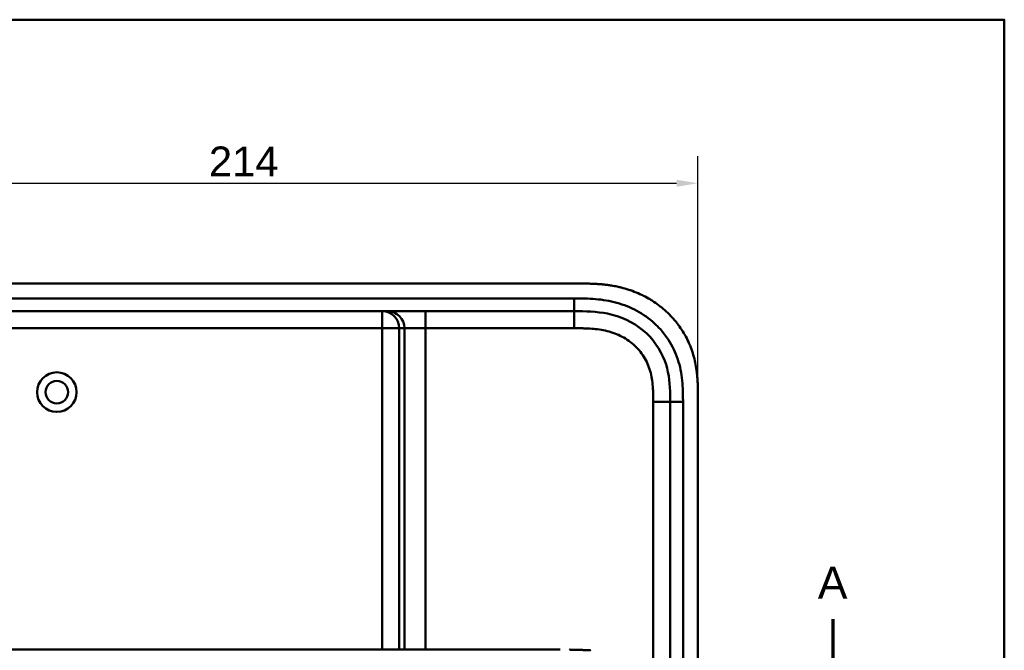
# Model space of a CAD drawing. Header units: millimetres. Extents: x 20 to 833, y 20 to 574.
# Tile 13 of 13: x 589 to 820, y 426 to 574. Entities that reach past the tile are written whole.
import ezdxf

# ---------------------------------------------------------------- set-up
doc = ezdxf.new("R2010")
doc.units = ezdxf.units.MM
doc.header["$LTSCALE"] = 2
for name, color, linetype, lineweight in [('Bemaßungen(DIN)', 7, 'Continuous', 25), ('Schnittansichtslinien(DIN)', 7, 'Continuous', 70), ('Sichtbare Kanten(DIN)', 7, 'Continuous', 50), ('Sichtbare tangentiale Kanten(DIN)', 7, 'Continuous', 50), ('Skizziergeometrie(DIN)', 7, 'Continuous', 50)]:
    doc.layers.add(name, color=color, linetype=linetype, lineweight=lineweight)
doc.styles.add('Aktuell-DINGroßer Text', font='arial.ttf')
doc.styles.add('STANDARD-DIN~0', font='arial.ttf')
doc.dimstyles.new('CAD-LAN', dxfattribs={"dimscale": 2, "dimtxt": 3.5, "dimasz": 2.5, "dimexe": 3.175, "dimexo": 0, "dimgap": 0.8, "dimtad": 1, "dimrnd": 1e-08, "dimtxsty": 'STANDARD-DIN~0', "dimcen": 0.09, "dimdle": 10, "dimclrd": 250, "dimclre": 250, "dimclrt": 250, "dimadec": 0, "dimazin": 2, "dimtfac": 1, "dimtmove": 0, "dimatfit": 3, "dimfxl": 1, "dimtolj": 1, "dimtzin": 0, "dimlwd": 25, "dimlwe": 25, "dimarcsym": 0})

# ---------------------------------------------------------------- blocks, each defined once
blk = doc.blocks.new('Ränder Standardrahmen')
at = {"layer": 'Skizziergeometrie(DIN)', "flags": 128}
blk.add_lwpolyline([(10, 10), (10, 287), (410, 287), (410, 10), (10, 10)], dxfattribs=at)
blk = doc.blocks.new('*D24')
at = {"layer": 'Bemaßungen(DIN)', "color": 250, "linetype": 'Continuous', "lineweight": 25, "true_color": 0x3f3f3f, "transparency": 16777216}
for p, q in [((534.07, 485.22), (534.07, 541.92)), ((748.07, 485.22), (748.07, 541.92)), ((539.07, 535.57), (743.07, 535.57))]:
    blk.add_line(p, q, dxfattribs=at)
at = {"layer": 'Bemaßungen(DIN)', "color": 250, "linetype": 'Continuous', "true_color": 0x3f3f3f, "transparency": 16777216}
for points in [[(539.07, 536.4), (539.07, 534.74), (534.07, 535.57)], [(743.07, 536.4), (743.07, 534.74), (748.07, 535.57)]]:
    blk.add_solid(points, dxfattribs=at)
at = {"layer": 'Defpoints', "color": 0, "linetype": 'Continuous', "transparency": 16777216}
for p in [(748.07, 535.57), (534.07, 485.22), (748.07, 485.22)]:
    blk.add_point(p, dxfattribs=at)
at = {"layer": 'Bemaßungen(DIN)', "color": 250, "linetype": 'Continuous', "lineweight": 25, "true_color": 0x3f3f3f, "transparency": 16777216, "insert": (633.29, 544.2), "char_height": 7, "attachment_point": 1, "style": 'STANDARD-DIN~0'}
blk.add_mtext('\\A1;214', dxfattribs=at)
blk = doc.blocks.new('2DTransSchnitt0')
at = {"layer": 'Schnittansichtslinien(DIN)', "linetype": 'Continuous'}
blk.add_line((389.87, 216.59), (389.87, 210.5), dxfattribs=at)
at = {"layer": 'Schnittansichtslinien(DIN)', "insert": (388.11, 219), "char_height": 3.73, "attachment_point": 7, "style": 'Aktuell-DINGroßer Text'}
blk.add_mtext('A', dxfattribs=at)

msp = doc.modelspace()

# ---------------------------------------------------------------- linework, layer by layer
at = {"layer": 'Sichtbare Kanten(DIN)'}
for p, q in [((720.033, 512.001), (561.551, 512.001)), ((574.11, 505.501), (719.034, 505.501)), ((741.572, 484.217), (741.572, 294.786)), ((748.072, 293.786), (748.072, 485.217)), ((715.709, 426.005), (588.857, 426.005))]:
    msp.add_line(p, q, dxfattribs=at)
for radius in [4.65, 2.65]:
    msp.add_circle((597.572, 486.501), radius, dxfattribs=at)
for points, degree, knots in [([(748.072, 485.217), (748.072, 485.515), (748.072, 486.114), (748.066, 486.868), (748.054, 487.624), (748.036, 488.233), (748.002, 488.996), (747.964, 489.607), (747.889, 490.526), (747.787, 491.446), (747.576, 492.824), (747.321, 494.041), (746.914, 495.544), (746.514, 496.727), (745.922, 498.171), (745.376, 499.295), (744.606, 500.654), (743.921, 501.699), (742.987, 502.948), (742.179, 503.9), (741.098, 505.023), (740.181, 505.867), (738.973, 506.851), (737.962, 507.579), (736.647, 508.412), (735.558, 509.015), (734.156, 509.688), (733.006, 510.162), (731.539, 510.671), (730.346, 511.012), (728.989, 511.325), (728.078, 511.495), (727.163, 511.636), (726.552, 511.716), (725.789, 511.799), (725.178, 511.853), (724.415, 511.908), (723.806, 511.94), (722.893, 511.976), (721.682, 512.001), (720.631, 512.002), (720.033, 512.001)], 3, [0.00000945, 0.00000945, 0.00000945, 0.00000945, 0.02084254, 0.04167563, 0.05209218, 0.07292527, 0.08334182, 0.10417491, 0.11459146, 0.14584109, 0.16667419, 0.20834037, 0.22917346, 0.27083965, 0.29167274, 0.33333892, 0.35417201, 0.3958382, 0.41667129, 0.45833747, 0.47917057, 0.52083675, 0.54166984, 0.58333603, 0.60416912, 0.6458353, 0.66666839, 0.70833458, 0.72916767, 0.77083385, 0.79166695, 0.82291658, 0.83333313, 0.85416622, 0.86458277, 0.88541586, 0.89583241, 0.9166655, 0.92708204, 0.95833168, 0.99999787, 0.99999787, 0.99999787, 0.99999787]), ([(719.034, 505.501), (721.665, 505.501), (724.308, 505.451), (726.83, 504.932), (729.9, 504.3), (732.824, 502.98), (735.206, 501.001), (737.515, 499.082), (739.274, 496.573), (740.291, 493.844), (741.142, 491.562), (741.472, 489.127), (741.547, 486.665), (741.571, 485.849), (741.572, 485.031), (741.572, 484.217)], 3, [-3.5878944, -3.5878944, -3.5878944, -3.5878944, -2.8265881, -2.8265881, -2.8265881, -1.8995162, -1.8995162, -1.8995162, -1.000631, -1.000631, -1.000631, -0.2492213, -0.2492213, -0.2492213, 0, 0, 0, 0]), ([(562.23, 426.005), (562.615, 426.005), (562.982, 426.005), (563.786, 426.005), (564.206, 426.005), (565.471, 426.005), (566.359, 426.005), (569.232, 426.005), (571.313, 426.005), (576.46, 426.005), (579.569, 426.005), (584.73, 426.005), (586.794, 426.005), (588.857, 426.005)], 3, [0, 0, 0, 0, 0.1534173, 0.1534173, 0.3047718, 0.3047718, 0.5966116, 0.5966116, 1.2249955, 1.2249955, 2.1545342, 2.1545342, 2.7736042, 2.7736042, 2.7736042, 2.7736042]), ([(717.94, 425.994), (717.94, 425.994), (717.94, 425.994), (717.94, 425.994), (717.94, 425.994), (717.941, 425.994), (717.941, 425.994), (717.941, 425.994), (717.942, 425.994), (717.947, 425.994), (717.953, 425.994), (717.965, 425.994), (717.971, 425.994), (717.996, 425.994), (718.015, 425.994), (718.13, 425.992), (718.227, 425.99), (718.357, 425.988), (718.389, 425.988), (718.432, 425.987), (718.443, 425.987), (718.458, 425.987), (718.461, 425.987), (718.466, 425.987), (718.467, 425.987), (718.469, 425.987), (718.469, 425.987), (718.47, 425.987), (718.47, 425.987), (718.47, 425.987), (718.47, 425.987), (718.47, 425.987)], 3, [0, 0, 0, 0, 0.000010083, 0.000010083, 0.000030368, 0.000030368, 0.000084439, 0.000084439, 0.00022861, 0.00022861, 0.001766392, 0.001766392, 0.003816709, 0.003816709, 0.009284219, 0.009284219, 0.038444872, 0.038444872, 0.048164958, 0.048164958, 0.051405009, 0.051405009, 0.052485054, 0.052485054, 0.052845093, 0.052845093, 0.052965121, 0.052965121, 0.053005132, 0.053005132, 0.053043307, 0.053043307, 0.053043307, 0.053043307]), ([(722.838, 425.838), (722.838, 425.838), (722.819, 425.839), (722.629, 425.848), (722.263, 425.864), (721.708, 425.89), (720.953, 425.918), (720.147, 425.947), (719.473, 425.965), (718.981, 425.977), (718.666, 425.983), (718.524, 425.986), (718.47, 425.987)], 5, [0, 0, 0, 0, 0, 0, 0.00002286, 0.00969157, 0.09825636, 0.18682115, 0.27538594, 0.36395073, 0.40823312, 0.43566831, 0.43566831, 0.43566831, 0.43566831, 0.43566831, 0.43566831])]:
    msp.add_open_spline(points, degree=degree, knots=knots, dxfattribs=at)
at = {"layer": 'Sichtbare tangentiale Kanten(DIN)'}
for p, q in [((719.034, 505.501), (719.034, 508.501)), ((673.974, 505.501), (673.974, 501.501)), ((684.146, 505.501), (684.146, 501.501)), ((719.035, 501.501), (719.035, 505.501)), ((673.974, 501.501), (574.09, 501.501)), ((673.974, 426.005), (673.974, 501.501)), ((677.959, 501.501), (673.974, 501.501)), ((679.165, 501.501), (677.959, 501.501)), ((677.959, 501.501), (677.959, 426.005)), ((679.165, 426.005), (679.165, 501.501)), ((684.146, 501.501), (679.165, 501.501)), ((684.146, 501.501), (684.146, 426.005)), ((719.035, 501.501), (684.146, 501.501)), ((737.572, 294.786), (737.572, 484.217)), ((737.572, 484.217), (741.572, 484.217)), ((741.572, 484.217), (744.572, 484.217))]:
    msp.add_line(p, q, dxfattribs=at)
for points in [[(719.034, 508.501), (670.726, 508.501), (622.418, 508.501), (574.11, 508.501)], [(677.959, 501.501), (677.959, 503.71), (676.175, 505.501), (673.974, 505.501)], [(675.18, 505.501), (677.381, 505.501), (679.165, 503.71), (679.165, 501.501)], [(744.572, 294.786), (744.572, 357.929), (744.572, 421.073), (744.572, 484.217)]]:
    msp.add_open_spline(points, degree=3, dxfattribs=at)
for points, knots in [([(739.26, 501.251), (738.82, 501.742), (738.355, 502.211), (737.876, 502.651), (736.63, 503.794), (735.216, 504.797), (733.73, 505.603), (732.256, 506.402), (730.66, 507.036), (729.027, 507.488), (729.021, 507.49), (729.015, 507.491), (729.008, 507.493), (728.198, 507.716), (727.377, 507.896), (726.55, 508.036), (726.542, 508.038), (726.534, 508.039), (726.526, 508.041), (725.703, 508.18), (724.875, 508.281), (724.054, 508.351), (724.039, 508.352), (724.024, 508.353), (724.009, 508.354), (723.202, 508.422), (722.405, 508.46), (721.538, 508.481), (721.523, 508.481), (721.509, 508.481), (721.495, 508.482), (720.647, 508.501), (719.841, 508.501), (719.034, 508.501)], [62.3330097, 62.3330097, 62.3330097, 62.3330097, 62.5305174, 62.5305174, 62.5305174, 63.0434936, 63.0434936, 63.0434936, 63.5522372, 63.5522372, 63.5522372, 63.5542072, 63.5542072, 63.5542072, 63.806635, 63.806635, 63.806635, 63.8090669, 63.8090669, 63.8090669, 64.0604029, 64.0604029, 64.0604029, 64.0649103, 64.0649103, 64.0649103, 64.312256, 64.312256, 64.312256, 64.3163273, 64.3163273, 64.3163273, 64.5584117, 64.5584117, 64.5584117, 64.5584117]), ([(737.572, 484.217), (737.572, 484.452), (737.572, 484.688), (737.571, 484.923), (737.571, 485.067), (737.57, 485.21), (737.569, 485.354), (737.569, 485.426), (737.568, 485.498), (737.567, 485.57), (737.566, 485.713), (737.564, 485.857), (737.561, 486.001), (737.56, 486.077), (737.559, 486.153), (737.557, 486.229), (737.555, 486.306), (737.553, 486.382), (737.551, 486.458), (737.547, 486.61), (737.542, 486.763), (737.535, 486.92), (737.523, 487.229), (737.507, 487.523), (737.484, 487.827), (737.484, 487.835), (737.483, 487.842), (737.483, 487.85), (737.437, 488.467), (737.371, 489.056), (737.275, 489.645), (737.273, 489.654), (737.272, 489.663), (737.27, 489.671), (737.172, 490.265), (737.043, 490.852), (736.878, 491.43), (736.876, 491.434), (736.875, 491.439), (736.874, 491.443), (736.704, 492.031), (736.495, 492.614), (736.248, 493.173), (735.999, 493.738), (735.705, 494.292), (735.376, 494.816), (735.045, 495.344), (734.672, 495.853), (734.268, 496.327), (733.863, 496.803), (733.419, 497.254), (732.949, 497.668), (732.482, 498.08), (731.983, 498.462), (731.462, 498.807), (730.942, 499.151), (730.398, 499.462), (729.839, 499.734), (729.28, 500.007), (728.699, 500.246), (728.112, 500.447), (728.109, 500.448), (728.105, 500.449), (728.102, 500.45), (727.523, 500.649), (726.926, 500.815), (726.327, 500.949), (726.322, 500.95), (726.316, 500.951), (726.311, 500.952), (725.721, 501.084), (725.129, 501.185), (724.529, 501.262), (724.52, 501.264), (724.511, 501.265), (724.501, 501.266), (723.908, 501.342), (723.321, 501.394), (722.703, 501.43), (722.696, 501.43), (722.688, 501.43), (722.681, 501.431), (722.375, 501.449), (722.081, 501.461), (721.78, 501.471), (721.47, 501.481), (721.162, 501.488), (720.854, 501.493), (720.245, 501.501), (719.64, 501.501), (719.035, 501.501)], [0, 0, 0, 0, 0.0705873, 0.0705873, 0.0705873, 0.1137179, 0.1137179, 0.1137179, 0.1352831, 0.1352831, 0.1352831, 0.1784136, 0.1784136, 0.1784136, 0.2012726, 0.2012726, 0.2012726, 0.2241316, 0.2241316, 0.2241316, 0.2698495, 0.2698495, 0.2698495, 0.3590927, 0.3590927, 0.3590927, 0.3612854, 0.3612854, 0.3612854, 0.5416288, 0.5416288, 0.5416288, 0.5443466, 0.5443466, 0.5443466, 0.7261398, 0.7261398, 0.7261398, 0.7274618, 0.7274618, 0.7274618, 0.9125406, 0.9125406, 0.9125406, 1.0993955, 1.0993955, 1.0993955, 1.287363, 1.287363, 1.287363, 1.4757635, 1.4757635, 1.4757635, 1.6635531, 1.6635531, 1.6635531, 1.8510157, 1.8510157, 1.8510157, 2.0384148, 2.0384148, 2.0384148, 2.039499, 2.039499, 2.039499, 2.2246161, 2.2246161, 2.2246161, 2.2262652, 2.2262652, 2.2262652, 2.4084074, 2.4084074, 2.4084074, 2.4112205, 2.4112205, 2.4112205, 2.5912707, 2.5912707, 2.5912707, 2.5934316, 2.5934316, 2.5934316, 2.6826872, 2.6826872, 2.6826872, 2.7744645, 2.7744645, 2.7744645, 2.9560325, 2.9560325, 2.9560325, 2.9560325]), ([(744.548, 486.674), (744.522, 487.582), (744.474, 488.387), (744.391, 489.196), (744.39, 489.21), (744.388, 489.224), (744.387, 489.238), (744.302, 490.06), (744.179, 490.892), (744.01, 491.711), (744.009, 491.718), (744.008, 491.725), (744.006, 491.732), (743.836, 492.555), (743.62, 493.374), (743.356, 494.172), (743.355, 494.175), (743.354, 494.179), (743.352, 494.183), (742.819, 495.789), (742.074, 497.351), (741.163, 498.761), (740.602, 499.63), (739.962, 500.468), (739.26, 501.251)], [60.7442414, 60.7442414, 60.7442414, 60.7442414, 60.9926868, 60.9926868, 60.9926868, 60.9969826, 60.9969826, 60.9969826, 61.2495144, 61.2495144, 61.2495144, 61.2516357, 61.2516357, 61.2516357, 61.5053772, 61.5053772, 61.5053772, 61.5065193, 61.5065193, 61.5065193, 62.0178341, 62.0178341, 62.0178341, 62.3330097, 62.3330097, 62.3330097, 62.3330097]), ([(744.572, 484.217), (744.572, 484.336), (744.572, 484.456), (744.572, 484.675), (744.572, 484.775), (744.571, 484.975), (744.571, 485.075), (744.568, 485.675), (744.562, 486.175), (744.548, 486.674)], [60.49845366, 60.49845366, 60.49845366, 60.49845366, 60.53427733, 60.53427733, 60.56427219, 60.56427219, 60.59426706, 60.59426706, 60.74424136, 60.74424136, 60.74424136, 60.74424136])]:
    msp.add_open_spline(points, degree=3, knots=knots, dxfattribs=at)

# ---------------------------------------------------------------- block references
at = {"xscale": 2, "yscale": 2, "zscale": 2}
msp.add_blockref('Ränder Standardrahmen', (0, 0), dxfattribs=at)
at = {"layer": 'Schnittansichtslinien(DIN)', "xscale": 2, "yscale": 2, "zscale": 2}
msp.add_blockref('2DTransSchnitt0', (0, 0), dxfattribs=at)

# ---------------------------------------------------------------- dimensions: what is measured, and where the dimension line sits
at = {"layer": 'Bemaßungen(DIN)', "color": 250, "linetype": 'Continuous', "lineweight": 25, "true_color": 0x3f3f3f}
dim = msp.add_linear_dim(base=(748.072, 535.569), p1=(534.072, 485.217), p2=(748.072, 485.217), angle=180, dimstyle='CAD-LAN', override={"dimgap": 0.8, "dimdec": 2, "dimtol": 0, "dimlim": 0, "dimtp": 0, "dimtm": 0, "dimtdec": 2, "dimtofl": 0, "dimatfit": 1}, dxfattribs=at)
dim.commit()
dim.dimension.update_dxf_attribs({"geometry": '*D24', "text_midpoint": (641.072, 535.569), "dimtype": 160})

doc.saveas('drawing.dxf')
